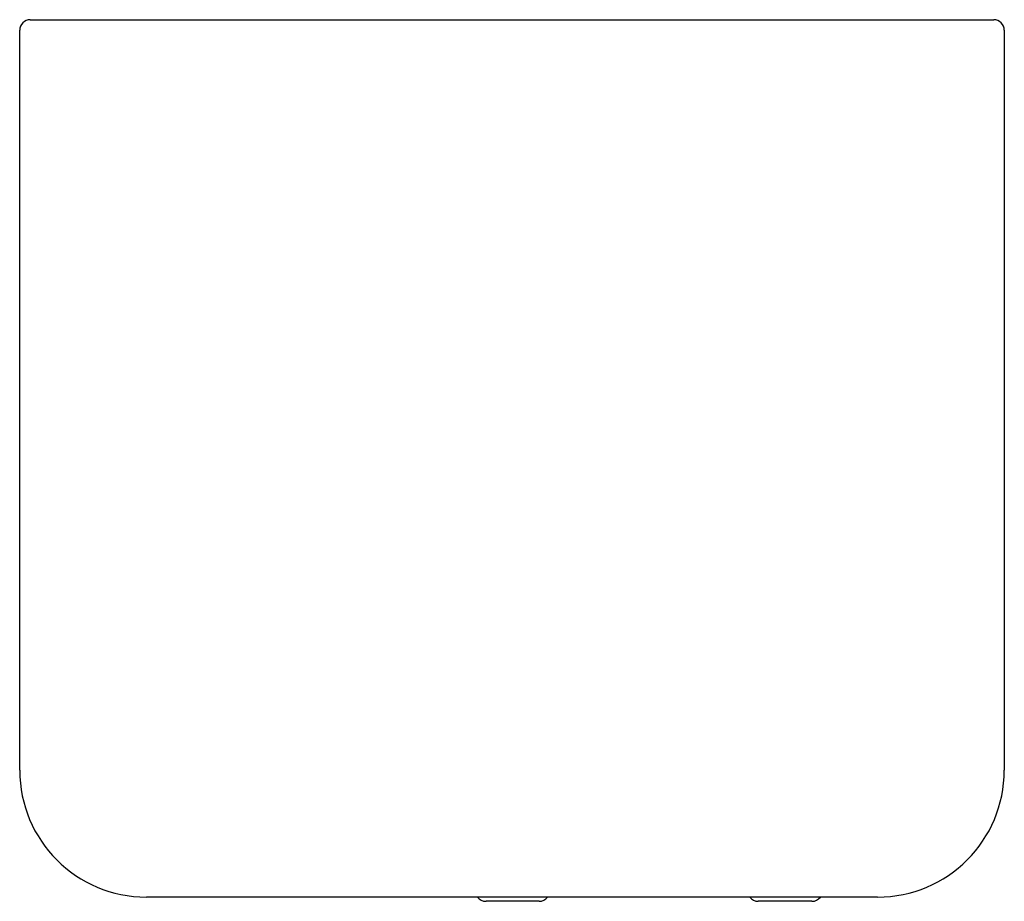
# Model space of a CAD drawing. Header units: metres. Extents: x 37.961 to 38.427, y 190.839 to 191.256.
import ezdxf

# ---------------------------------------------------------------- set-up
doc = ezdxf.new("R2010")
doc.units = ezdxf.units.M
doc.layers.add('sanindusa', color=3, linetype='Continuous')

msp = doc.modelspace()

# ---------------------------------------------------------------- linework, layer by layer
at = {"layer": 'sanindusa'}
for p, q in [((37.96629550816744, 191.2557284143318), (38.42229551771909, 191.2557284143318)), ((37.9612955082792, 190.9007284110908), (37.9612955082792, 191.2507284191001)), ((38.42729551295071, 191.2507284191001), (38.42729551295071, 190.9007284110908)), ((38.36729551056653, 190.8407284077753), (38.02129550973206, 190.8407284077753)), ((38.18225916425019, 190.8387284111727), (38.18200918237, 190.8387284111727)), ((38.20708183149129, 190.8387284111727), (38.18225916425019, 190.8387284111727)), ((38.33560991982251, 190.8387284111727), (38.31078598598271, 190.8387284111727)), ((38.33623079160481, 190.8387284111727), (38.33560991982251, 190.8387284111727)), ((38.33623079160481, 190.8387284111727), (38.33623079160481, 190.8387671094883))]:
    msp.add_line(p, q, dxfattribs=at)
for centre, radius, start, end in [((37.96629550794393, 191.2507284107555), 0.005, 90, 180), ((38.42229550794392, 191.2507284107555), 0.005, 0, 90), ((38.02129550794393, 190.9007284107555), 0.06000000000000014, 180, 270), ((38.36729550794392, 190.9007284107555), 0.06000000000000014, 270, 0), ((38.18200920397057, 190.8437280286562), 0.004999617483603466, 216.8677545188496, 269.9997524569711), ((38.20708178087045, 190.843728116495), 0.004999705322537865, 270.0005801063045, 323.1317421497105), ((38.31078599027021, 190.8437284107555), 0.005, 216.8698976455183, 270), ((38.33623079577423, 190.8437284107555), 0.005000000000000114, 270, 323.1301023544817)]:
    msp.add_arc(centre, radius, start, end, dxfattribs=at)

doc.saveas('drawing.dxf')
